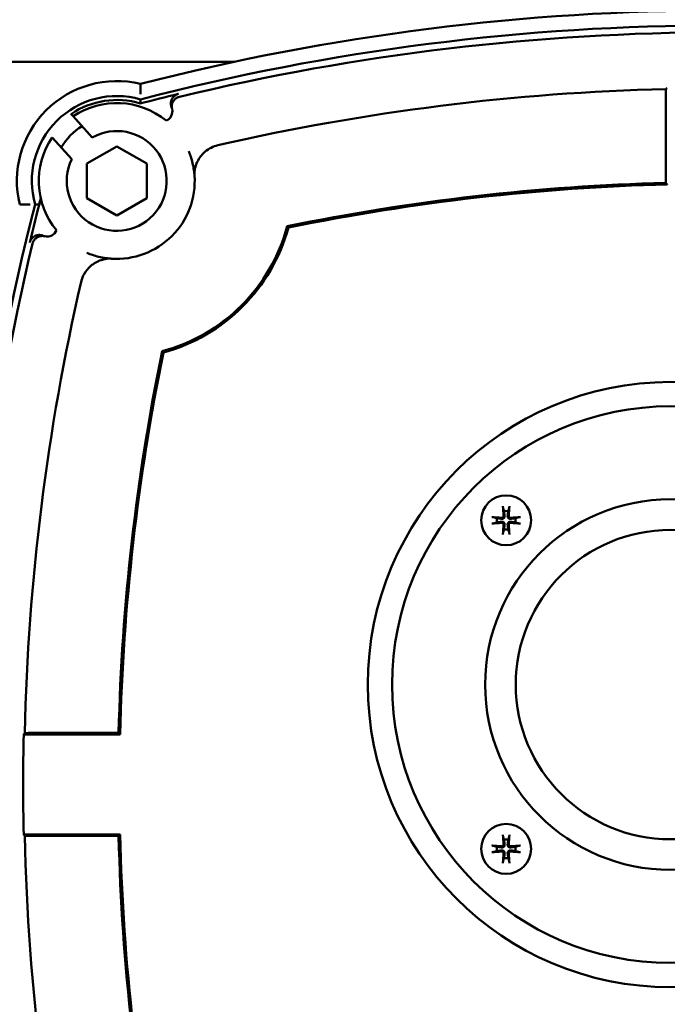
# Model space of a CAD drawing. Header units: millimetres. Extents: x -4631 to 9712, y -389 to 1491.
# Tile 27 of 33: x 1210 to 1275, y 753 to 851. Entities that reach past the tile are written whole.
import ezdxf

# ---------------------------------------------------------------- set-up
doc = ezdxf.new("R2010")
doc.units = ezdxf.units.MM
doc.header["$LTSCALE"] = 4
doc.layers.add('Видимый контур (ГОСТ)', color=7, linetype='Continuous', lineweight=50)
doc.layers.add('Размер (ГОСТ)', color=7, linetype='Continuous', lineweight=25)
doc.styles.add('Обычный текст (ГОСТ)', font='GOST Common Italic.ttf')
doc.dimstyles.new('Обычный (ГОСТ)', dxfattribs={"dimscale": 4, "dimtxt": 3.5, "dimasz": 3.5, "dimexe": 1, "dimexo": 0, "dimgap": 0.5, "dimtad": 1, "dimtxsty": 'Обычный текст (ГОСТ)', "dimblk": 'Filled-1', "dimcen": 0.09, "dimdle": 15, "dimclrd": 256, "dimclre": 256, "dimclrt": 256, "dimazin": 2, "dimtfac": 0.714286, "dimtdec": 3, "dimtmove": 0, "dimatfit": 3, "dimfxl": 1, "dimtolj": 1, "dimlwd": 25, "dimlwe": 25, "dimarcsym": 0})

# ---------------------------------------------------------------- blocks, each defined once
blk = doc.blocks.new('Filled-1')
at = {"color": 0}
for p, q in [((0, 0), (-1, 0.1429)), ((-1, 0.1429), (-1, -0.1429)), ((-1, 0), (0, 0)), ((-1, -0.1429), (0, 0))]:
    blk.add_line(p, q, dxfattribs=at)
at = {"color": 0, "flags": 128}
blk.add_lwpolyline([(-1, -0.1429), (0, 0), (-1, 0.1429), (-1, -0.1429)], dxfattribs=at)
at = {"color": 0}
blk.add_solid([(-1, -0.1429), (0, 0), (-1, 0.1429), (-1, -0.1429)], dxfattribs=at)
blk = doc.blocks.new('*D13')
at = {"layer": 'Defpoints', "color": 0, "linetype": 'Continuous', "transparency": 16777216}
for p in [(1221.989, 952.629), (1217.934, 682.629), (1447.122, 682.629)]:
    blk.add_point(p, dxfattribs=at)
at = {"layer": 'Размер (ГОСТ)', "linetype": 'Continuous', "lineweight": 25, "transparency": 16777216}
for p, q in [((1221.989, 952.629), (1451.122, 952.629)), ((1447.122, 938.629), (1447.122, 696.629)), ((1217.934, 682.629), (1451.122, 682.629))]:
    blk.add_line(p, q, dxfattribs=at)
at = {"layer": 'Размер (ГОСТ)', "linetype": 'Continuous', "lineweight": 25, "transparency": 16777216, "xscale": 14, "yscale": 14, "zscale": 14}
for p, rotation in [((1447.122, 952.629), 90), ((1447.122, 682.629), 270)]:
    blk.add_blockref('Filled-1', p, dxfattribs=dict(at, rotation=rotation))
at = {"layer": 'Размер (ГОСТ)', "linetype": 'Continuous', "lineweight": 25, "transparency": 16777216, "insert": (1430.942, 802.76), "char_height": 14, "attachment_point": 1, "rotation": 90, "style": 'Обычный текст (ГОСТ)'}
blk.add_mtext('\\A1;270', dxfattribs=at)

msp = doc.modelspace()

# ---------------------------------------------------------------- linework, layer by layer
at = {"layer": 'Видимый контур (ГОСТ)'}
for p, q in [((1165.778, 847.229), (1231.618, 847.229)), ((1274.833, 843.849), (1274.833, 835.11)), ((1215.315, 842.007), (1215.292, 842.032)), ((1215.522, 841.778), (1215.315, 842.007)), ((1215.522, 841.778), (1217.431, 839.666)), ((1215.372, 837.471), (1213.4, 839.652)), ((1216.88, 837.039), (1219.88, 838.771)), ((1219.88, 838.771), (1222.88, 837.039)), ((1216.88, 833.575), (1216.88, 837.039)), ((1222.88, 837.039), (1222.88, 833.575)), ((1219.88, 831.843), (1216.88, 833.575)), ((1222.88, 833.575), (1219.88, 831.843)), ((1220.222, 779.878), (1210.569, 779.878)), ((1220.068, 780.035), (1211.329, 780.035)), ((1210.569, 769.878), (1220.222, 769.878)), ((1211.329, 769.72), (1220.068, 769.72))]:
    msp.add_line(p, q, dxfattribs=at)
for centre, radius in [((1275.309, 784.878), 30.299), ((1275.309, 784.878), 27.87), ((1258.858, 801.328), 2.5), ((1275.309, 784.878), 18.554), ((1275.309, 784.878), 15.489), ((1258.858, 768.427), 2.5)]:
    msp.add_circle(centre, radius, dxfattribs=at)
for centre, radius, start, end in [((1280.309, 619.565), 232.812, 75.55894, 104.44106), ((1280.309, 619.565), 231.313, 75.4619, 104.5381), ((1280.309, 619.565), 230.614, 76.41796, 103.58204), ((1219.88, 835.307), 10, 76.295, 193.705), ((1280.309, 619.565), 230.92, 103.58862, 104.56518), ((1280.309, 619.565), 225.012, 91.39106, 102.92192), ((1219.88, 835.307), 8.5, 73.85219, 196.14781), ((1219.88, 835.307), 8.107, 73.09837, 124.26471), ((1219.88, 835.307), 7.802, 50.69555, 123.955), ((1224.447, 842.271), 1, 291.99796, 14.08834), ((1219.88, 835.307), 6.5, 122.30526, 149.04235), ((1219.88, 835.307), 5, 154.35456, 119.31692), ((1219.88, 835.307), 7.802, 146.15491, 219.30445), ((1219.88, 835.307), 7.802, 266.05022, 3.94978), ((1280.309, 619.565), 215.614, 91.45517, 101.606), ((1280.309, 619.565), 215.457, 91.41441, 101.58021), ((1435.621, 774.878), 230.92, 165.28146, 166.41138), ((1435.621, 774.878), 231.313, 165.4619, 194.5381), ((1212.916, 830.739), 1, 255.91166, 338.00204), ((1219.88, 835.307), 17.644, 284.89473, 345.10527), ((1219.88, 835.307), 17.802, 285.20837, 344.79163), ((1435.621, 774.878), 230.614, 166.41796, 193.58204), ((1435.621, 774.878), 225.012, 167.07808, 178.69001), ((1435.621, 774.878), 215.614, 168.394, 178.62943), ((1435.621, 774.878), 215.457, 168.41979, 178.67025), ((1258.858, 801.328), 0.935, 166.76803, 193.23197), ((1258.858, 801.328), 0.935, 76.76803, 103.23197), ((1258.858, 801.328), 0.935, 346.76803, 13.23197), ((1258.858, 801.328), 0.935, 256.76803, 283.23197), ((1435.621, 774.878), 225.108, 178.72727, 181.27273), ((1435.621, 774.878), 225.012, 181.30999, 192.92192), ((1435.621, 774.878), 215.614, 181.37057, 191.606), ((1435.621, 774.878), 215.457, 181.32975, 191.58021), ((1258.858, 768.427), 0.935, 76.76803, 103.23197), ((1258.858, 768.427), 0.935, 166.76803, 193.23197), ((1258.858, 768.427), 0.935, 346.76803, 13.23197), ((1258.858, 768.427), 0.935, 256.76803, 283.23197)]:
    msp.add_arc(centre, radius, start, end, dxfattribs=at)
for centre, major_axis, ratio, start_param, end_param in [((1554.329, 619.565), (-411.239, 0), 0.745659, 5.459143, 5.459621), ((-1919.576, 82.294), (3144.995, 760.212), 0.017458, 0.000143, 0.002848), ((1972.892, 3974.762), (-760.212, -3144.995), 0.017458, 6.280337, 6.283042), ((1259.019, 801.343), (0.398, -4.369), 0.087156, 4.375857, 4.608059), ((1258.697, 801.343), (0.398, 4.369), 0.087156, 4.816719, 5.048921), ((1258.843, 801.167), (-4.369, 0.398), 0.087156, 4.816719, 5.048921), ((1258.873, 801.167), (-4.369, -0.398), 0.087156, 4.375857, 4.608059), ((1258.843, 801.49), (4.369, 0.398), 0.087156, 4.375857, 4.608059), ((1259.019, 801.314), (-0.398, -4.369), 0.087156, 4.816719, 5.048921), ((1258.697, 801.314), (-0.398, 4.369), 0.087156, 4.375857, 4.608059), ((1258.873, 801.49), (4.369, -0.398), 0.087156, 4.816719, 5.048921), ((1435.621, 501.112), (0, 410.858), 0.745659, 0.824603, 0.825081), ((1435.621, 1048.644), (0, -410.858), 0.745659, 5.458105, 5.458582), ((1259.019, 768.442), (0.398, -4.369), 0.087156, 4.375857, 4.608059), ((1258.697, 768.442), (0.398, 4.369), 0.087156, 4.816719, 5.048921), ((1258.843, 768.266), (-4.369, 0.398), 0.087156, 4.816719, 5.048921), ((1258.843, 768.588), (4.369, 0.398), 0.087156, 4.375857, 4.608059), ((1259.019, 768.412), (-0.398, -4.369), 0.087156, 4.816719, 5.048921), ((1258.697, 768.412), (-0.398, 4.369), 0.087156, 4.375857, 4.608059), ((1258.873, 768.266), (-4.369, -0.398), 0.087156, 4.375857, 4.608059), ((1258.873, 768.588), (4.369, -0.398), 0.087156, 4.816719, 5.048921)]:
    msp.add_ellipse(centre, major_axis=major_axis, ratio=ratio, start_param=start_param, end_param=end_param, dxfattribs=at)
for points, knots in [([(1222.249, 843.989), (1222.249, 844.063), (1222.25, 844.137), (1222.25, 844.209), (1222.25, 844.28), (1222.251, 844.348), (1222.251, 844.414), (1222.251, 844.536), (1222.251, 844.647), (1222.25, 844.739), (1222.25, 844.829), (1222.25, 844.901), (1222.249, 844.949), (1222.249, 844.997), (1222.249, 845.022), (1222.249, 845.022)], [-0.3199097, -0.3199097, -0.3199097, -0.3199097, -0.2977492, -0.2977492, -0.2977492, -0.2761323, -0.2761323, -0.2761323, -0.2363176, -0.2363176, -0.2363176, -0.1977272, -0.1977272, -0.1977272, -0.1597195, -0.1597195, -0.1597195, -0.1597195]), ([(1225.368, 842.659), (1225.351, 842.7), (1225.337, 842.742), (1225.325, 842.784), (1225.314, 842.827), (1225.305, 842.87), (1225.299, 842.914), (1225.293, 842.955), (1225.29, 842.997), (1225.29, 843.039), (1225.289, 843.074), (1225.291, 843.109), (1225.294, 843.144), (1225.298, 843.188), (1225.306, 843.232), (1225.316, 843.275), (1225.326, 843.318), (1225.339, 843.36), (1225.354, 843.402), (1225.356, 843.408), (1225.359, 843.414), (1225.361, 843.419), (1225.378, 843.461), (1225.397, 843.501), (1225.418, 843.54), (1225.431, 843.562), (1225.445, 843.584), (1225.459, 843.606), (1225.484, 843.642), (1225.511, 843.678), (1225.541, 843.711), (1225.551, 843.722), (1225.561, 843.733), (1225.571, 843.744), (1225.602, 843.776), (1225.636, 843.805), (1225.67, 843.833), (1225.705, 843.86), (1225.742, 843.886), (1225.78, 843.909), (1225.785, 843.911), (1225.789, 843.914), (1225.793, 843.916), (1225.832, 843.939), (1225.872, 843.958), (1225.913, 843.975), (1225.954, 843.992), (1225.995, 844.006), (1226.038, 844.017), (1226.043, 844.018), (1226.049, 844.02), (1226.054, 844.021)], [0, 0, 0, 0, 0.013227, 0.013227, 0.013227, 0.0265971, 0.0265971, 0.0265971, 0.0391179, 0.0391179, 0.0391179, 0.0496635, 0.0496635, 0.0496635, 0.0630021, 0.0630021, 0.0630021, 0.0763176, 0.0763176, 0.0763176, 0.0782233, 0.0782233, 0.0782233, 0.0915966, 0.0915966, 0.0915966, 0.0993611, 0.0993611, 0.0993611, 0.1127734, 0.1127734, 0.1127734, 0.1173021, 0.1173021, 0.1173021, 0.1306407, 0.1306407, 0.1306407, 0.1440156, 0.1440156, 0.1440156, 0.145553, 0.145553, 0.145553, 0.1589521, 0.1589521, 0.1589521, 0.1720823, 0.1720823, 0.1720823, 0.1738043, 0.1738043, 0.1738043, 0.1738043]), ([(1274.833, 843.849), (1274.833, 843.973), (1274.835, 844.118), (1274.839, 844.327), (1274.842, 844.429), (1274.846, 844.511)], [0.44459987, 0.44459987, 0.44459987, 0.44459987, 0.48162499, 0.48162499, 0.51253599, 0.51253599, 0.51253599, 0.51253599]), ([(1225.417, 842.514), (1225.406, 842.557), (1225.398, 842.6), (1225.393, 842.644), (1225.388, 842.688), (1225.386, 842.732), (1225.387, 842.777), (1225.388, 842.818), (1225.391, 842.86), (1225.397, 842.901), (1225.4, 842.921), (1225.404, 842.941), (1225.408, 842.961), (1225.417, 843.005), (1225.429, 843.047), (1225.443, 843.089), (1225.458, 843.131), (1225.475, 843.171), (1225.495, 843.211), (1225.505, 843.23), (1225.515, 843.248), (1225.526, 843.266), (1225.547, 843.302), (1225.57, 843.336), (1225.595, 843.368), (1225.622, 843.403), (1225.651, 843.437), (1225.683, 843.468), (1225.715, 843.499), (1225.748, 843.528), (1225.784, 843.555), (1225.819, 843.582), (1225.856, 843.606), (1225.895, 843.628), (1225.916, 843.64), (1225.937, 843.651), (1225.959, 843.661), (1225.999, 843.68), (1226.04, 843.697), (1226.082, 843.71), (1226.105, 843.718), (1226.128, 843.724), (1226.152, 843.73)], [0, 0, 0, 0, 0.0132396, 0.0132396, 0.0132396, 0.0265969, 0.0265969, 0.0265969, 0.039117, 0.039117, 0.039117, 0.0452696, 0.0452696, 0.0452696, 0.0585896, 0.0585896, 0.0585896, 0.0718987, 0.0718987, 0.0718987, 0.0782218, 0.0782218, 0.0782218, 0.090561, 0.090561, 0.090561, 0.1039674, 0.1039674, 0.1039674, 0.1173003, 0.1173003, 0.1173003, 0.1306784, 0.1306784, 0.1306784, 0.1378586, 0.1378586, 0.1378586, 0.1511318, 0.1511318, 0.1511318, 0.1584169, 0.1584169, 0.1584169, 0.1584169]), ([(1227.09, 838.285), (1227.164, 838.106), (1227.231, 837.926), (1227.361, 837.529), (1227.422, 837.313), (1227.474, 837.094), (1227.527, 836.867), (1227.571, 836.637), (1227.63, 836.219), (1227.65, 836.032), (1227.663, 835.844)], [-10.511119, -10.511119, -10.511119, -10.511119, -8.239527, -8.239527, -5.567457, -5.567457, -5.567457, -2.783729, -2.783729, -0.565007, -0.565007, -0.565007, -0.565007]), ([(1228.36, 837.869), (1228.47, 838.001), (1228.595, 838.129), (1228.918, 838.402), (1229.116, 838.533), (1229.545, 838.749), (1229.761, 838.826), (1229.991, 838.879)], [0.098128, 0.098128, 0.098128, 0.098128, 0.1410481, 0.1410481, 0.1959257, 0.1959257, 0.2527582, 0.2527582, 0.2527582, 0.2527582]), ([(1227.702, 836.476), (1227.703, 836.479), (1227.704, 836.485), (1227.708, 836.506), (1227.712, 836.525), (1227.724, 836.584), (1227.735, 836.634), (1227.773, 836.783), (1227.813, 836.914), (1227.951, 837.255), (1228.061, 837.463), (1228.251, 837.734), (1228.305, 837.804), (1228.36, 837.869)], [0.0000001, 0.0000001, 0.0000001, 0.0000001, 0.0071533, 0.0071533, 0.0189409, 0.0189409, 0.0404596, 0.0404596, 0.0831571, 0.0831571, 0.1401271, 0.1401271, 0.1615687, 0.1615687, 0.1615687, 0.1615687]), ([(1228.36, 837.869), (1228.379, 837.858), (1228.397, 837.848), (1228.418, 837.836), (1228.42, 837.835), (1228.421, 837.834)], [0.172176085, 0.172176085, 0.172176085, 0.172176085, 0.177758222, 0.177758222, 0.178321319, 0.178321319, 0.178321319, 0.178321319]), ([(1227.663, 835.844), (1227.662, 835.859), (1227.661, 835.874), (1227.659, 835.906), (1227.658, 835.922), (1227.657, 835.964), (1227.656, 835.988), (1227.656, 836.058), (1227.657, 836.102), (1227.664, 836.276), (1227.682, 836.389), (1227.702, 836.476)], [0, 0, 0, 0, 0.0045579, 0.0045579, 0.0103664, 0.0103664, 0.0211027, 0.0211027, 0.0488212, 0.0488212, 0.1578093, 0.1578093, 0.1578093, 0.1578093]), ([(1212.275, 833.566), (1212.227, 833.393), (1212.188, 833.259), (1212.139, 833.094), (1212.121, 833.035), (1212.098, 832.968), (1212.091, 832.951), (1212.088, 832.949), (1212.088, 832.949), (1212.088, 832.949)], [0.7213062, 0.7213062, 0.7213062, 0.7213062, 0.76212863, 0.76212863, 0.78978274, 0.78978274, 0.80978742, 0.80978742, 0.81078712, 0.81078712, 0.81078712, 0.81078712]), ([(1211.197, 832.937), (1211.123, 832.937), (1211.05, 832.936), (1210.977, 832.936), (1210.907, 832.936), (1210.838, 832.936), (1210.772, 832.936), (1210.65, 832.936), (1210.54, 832.936), (1210.447, 832.936), (1210.357, 832.936), (1210.286, 832.937), (1210.237, 832.937), (1210.189, 832.937), (1210.164, 832.937), (1210.164, 832.937)], [-0.3199178, -0.3199178, -0.3199178, -0.3199178, -0.2977632, -0.2977632, -0.2977632, -0.2761457, -0.2761457, -0.2761457, -0.236328, -0.236328, -0.236328, -0.1977357, -0.1977357, -0.1977357, -0.1597275, -0.1597275, -0.1597275, -0.1597275]), ([(1211.165, 829.132), (1211.176, 829.175), (1211.189, 829.216), (1211.205, 829.257), (1211.221, 829.298), (1211.24, 829.339), (1211.261, 829.378), (1211.281, 829.414), (1211.304, 829.449), (1211.328, 829.483), (1211.354, 829.519), (1211.383, 829.553), (1211.414, 829.586), (1211.444, 829.618), (1211.476, 829.648), (1211.51, 829.675), (1211.533, 829.694), (1211.557, 829.711), (1211.581, 829.727), (1211.591, 829.734), (1211.601, 829.74), (1211.611, 829.747), (1211.648, 829.77), (1211.687, 829.79), (1211.727, 829.808), (1211.767, 829.827), (1211.809, 829.842), (1211.851, 829.855), (1211.891, 829.867), (1211.932, 829.876), (1211.973, 829.883), (1211.996, 829.887), (1212.019, 829.89), (1212.043, 829.892), (1212.087, 829.896), (1212.131, 829.898), (1212.176, 829.896), (1212.202, 829.895), (1212.228, 829.893), (1212.254, 829.89), (1212.299, 829.885), (1212.342, 829.876), (1212.385, 829.866), (1212.428, 829.855), (1212.47, 829.841), (1212.511, 829.825), (1212.516, 829.823), (1212.521, 829.82), (1212.527, 829.818)], [0, 0, 0, 0, 0.0131232, 0.0131232, 0.0131232, 0.0265561, 0.0265561, 0.0265561, 0.0390419, 0.0390419, 0.0390419, 0.0524591, 0.0524591, 0.0524591, 0.065738, 0.065738, 0.065738, 0.0745366, 0.0745366, 0.0745366, 0.0780855, 0.0780855, 0.0780855, 0.0913044, 0.0913044, 0.0913044, 0.1046633, 0.1046633, 0.1046633, 0.1171486, 0.1171486, 0.1171486, 0.1241958, 0.1241958, 0.1241958, 0.1375473, 0.1375473, 0.1375473, 0.1454765, 0.1454765, 0.1454765, 0.1588304, 0.1588304, 0.1588304, 0.1720568, 0.1720568, 0.1720568, 0.1738002, 0.1738002, 0.1738002, 0.1738002]), ([(1211.456, 829.035), (1211.466, 829.077), (1211.48, 829.119), (1211.496, 829.16), (1211.512, 829.201), (1211.531, 829.241), (1211.552, 829.28), (1211.572, 829.317), (1211.594, 829.352), (1211.619, 829.385), (1211.645, 829.422), (1211.673, 829.456), (1211.704, 829.488), (1211.734, 829.52), (1211.767, 829.55), (1211.801, 829.578), (1211.807, 829.583), (1211.812, 829.587), (1211.818, 829.592), (1211.845, 829.612), (1211.873, 829.631), (1211.901, 829.649), (1211.939, 829.672), (1211.978, 829.693), (1212.018, 829.711), (1212.059, 829.729), (1212.1, 829.745), (1212.143, 829.758), (1212.17, 829.766), (1212.197, 829.773), (1212.225, 829.778), (1212.238, 829.781), (1212.251, 829.784), (1212.264, 829.786), (1212.307, 829.793), (1212.352, 829.797), (1212.396, 829.799), (1212.42, 829.8), (1212.444, 829.8), (1212.469, 829.799), (1212.513, 829.797), (1212.557, 829.792), (1212.601, 829.785), (1212.625, 829.78), (1212.649, 829.775), (1212.672, 829.769)], [0, 0, 0, 0, 0.0131508, 0.0131508, 0.0131508, 0.0265704, 0.0265704, 0.0265704, 0.039041, 0.039041, 0.039041, 0.0524386, 0.0524386, 0.0524386, 0.0657509, 0.0657509, 0.0657509, 0.0679492, 0.0679492, 0.0679492, 0.078091, 0.078091, 0.078091, 0.0913637, 0.0913637, 0.0913637, 0.1047023, 0.1047023, 0.1047023, 0.1132354, 0.1132354, 0.1132354, 0.1171636, 0.1171636, 0.1171636, 0.1304983, 0.1304983, 0.1304983, 0.1377897, 0.1377897, 0.1377897, 0.1510989, 0.1510989, 0.1510989, 0.158413, 0.158413, 0.158413, 0.158413]), ([(1219.342, 827.524), (1219.154, 827.537), (1218.967, 827.556), (1218.55, 827.616), (1218.32, 827.659), (1218.092, 827.713), (1217.873, 827.764), (1217.657, 827.825), (1217.261, 827.955), (1217.08, 828.022), (1216.901, 828.096)], [-10.346589, -10.346589, -10.346589, -10.346589, -8.127868, -8.127868, -5.344139, -5.344139, -5.344139, -2.67207, -2.67207, -0.400477, -0.400477, -0.400477, -0.400477]), ([(1217.317, 826.826), (1217.426, 826.917), (1217.54, 827), (1217.826, 827.18), (1218.002, 827.266), (1218.26, 827.367), (1218.353, 827.397), (1218.486, 827.434), (1218.533, 827.446), (1218.599, 827.462), (1218.623, 827.467), (1218.656, 827.474), (1218.668, 827.476), (1218.693, 827.481), (1218.705, 827.483), (1218.71, 827.484)], [0.165149, 0.165149, 0.165149, 0.165149, 0.2075632, 0.2075632, 0.2701093, 0.2701093, 0.3052809, 0.3052809, 0.3252256, 0.3252256, 0.3369665, 0.3369665, 0.3441747, 0.3441747, 0.3556374, 0.3556374, 0.3556374, 0.3556374]), ([(1218.71, 827.484), (1218.783, 827.501), (1218.883, 827.518), (1219.055, 827.529), (1219.11, 827.531), (1219.196, 827.53), (1219.224, 827.53), (1219.269, 827.528), (1219.284, 827.527), (1219.313, 827.526), (1219.327, 827.525), (1219.342, 827.524)], [0.0004651, 0.0004651, 0.0004651, 0.0004651, 0.1573057, 0.1573057, 0.215166, 0.215166, 0.2377506, 0.2377506, 0.2470092, 0.2470092, 0.255346, 0.255346, 0.255346, 0.255346]), ([(1216.307, 825.196), (1216.384, 825.531), (1216.509, 825.799), (1216.791, 826.296), (1217.018, 826.569), (1217.293, 826.806), (1217.305, 826.816), (1217.317, 826.826)], [0, 0, 0, 0, 0.1033348, 0.1033348, 0.269847, 0.269847, 0.277283, 0.277283, 0.277283, 0.277283]), ([(1217.353, 826.765), (1217.352, 826.767), (1217.35, 826.769), (1217.339, 826.789), (1217.328, 826.808), (1217.317, 826.826)], [-0.00065039, -0.00065039, -0.00065039, -0.00065039, 0, 0, 0.006447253, 0.006447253, 0.006447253, 0.006447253]), ([(1258.55, 802.581), (1258.548, 802.588), (1258.546, 802.597), (1258.542, 802.619), (1258.54, 802.636), (1258.536, 802.668), (1258.534, 802.689), (1258.531, 802.721), (1258.529, 802.738), (1258.528, 802.753)], [0.0478659, 0.0478659, 0.0478659, 0.0478659, 0.05208337, 0.05208337, 0.05727876, 0.05727876, 0.06252381, 0.06252381, 0.06703089, 0.06703089, 0.06703089, 0.06703089]), ([(1259.188, 802.753), (1259.187, 802.738), (1259.185, 802.721), (1259.182, 802.689), (1259.18, 802.668), (1259.176, 802.636), (1259.174, 802.619), (1259.17, 802.597), (1259.168, 802.588), (1259.166, 802.581)], [0.01643552, 0.01643552, 0.01643552, 0.01643552, 0.02094259, 0.02094259, 0.02618765, 0.02618765, 0.03138303, 0.03138303, 0.0356005, 0.0356005, 0.0356005, 0.0356005]), ([(1257.433, 801.658), (1257.448, 801.657), (1257.465, 801.656), (1257.498, 801.653), (1257.518, 801.651), (1257.55, 801.646), (1257.567, 801.644), (1257.589, 801.64), (1257.598, 801.638), (1257.605, 801.636)], [0.01643552, 0.01643552, 0.01643552, 0.01643552, 0.02094259, 0.02094259, 0.02618765, 0.02618765, 0.03138303, 0.03138303, 0.0356005, 0.0356005, 0.0356005, 0.0356005]), ([(1258.708, 801.773), (1258.713, 801.739), (1258.71, 801.703), (1258.697, 801.65), (1258.689, 801.628), (1258.665, 801.587), (1258.651, 801.568), (1258.619, 801.536), (1258.599, 801.521), (1258.558, 801.498), (1258.536, 801.489), (1258.484, 801.476), (1258.447, 801.474), (1258.413, 801.478)], [0.1157055, 0.1157055, 0.1157055, 0.1157055, 0.1265746, 0.1265746, 0.13336881, 0.13336881, 0.14016301, 0.14016301, 0.14695722, 0.14695722, 0.15375143, 0.15375143, 0.16462053, 0.16462053, 0.16462053, 0.16462053]), ([(1258.599, 801.764), (1258.601, 801.743), (1258.598, 801.721), (1258.585, 801.68), (1258.575, 801.661), (1258.549, 801.63), (1258.532, 801.616), (1258.493, 801.596), (1258.472, 801.59), (1258.443, 801.587), (1258.433, 801.586), (1258.423, 801.587)], [0, 0, 0, 0, 0.00610592, 0.00610592, 0.01221184, 0.01221184, 0.01830671, 0.01830671, 0.02440159, 0.02440159, 0.02728319, 0.02728319, 0.02728319, 0.02728319]), ([(1259.303, 801.478), (1259.269, 801.474), (1259.232, 801.476), (1259.18, 801.489), (1259.158, 801.498), (1259.117, 801.521), (1259.097, 801.536), (1259.065, 801.568), (1259.051, 801.587), (1259.027, 801.628), (1259.019, 801.65), (1259.005, 801.703), (1259.003, 801.739), (1259.008, 801.773)], [0.1157055, 0.1157055, 0.1157055, 0.1157055, 0.1265746, 0.1265746, 0.13336881, 0.13336881, 0.14016301, 0.14016301, 0.14695722, 0.14695722, 0.15375143, 0.15375143, 0.16462053, 0.16462053, 0.16462053, 0.16462053]), ([(1259.293, 801.587), (1259.273, 801.586), (1259.251, 801.588), (1259.21, 801.601), (1259.191, 801.612), (1259.159, 801.638), (1259.145, 801.655), (1259.125, 801.693), (1259.119, 801.714), (1259.116, 801.744), (1259.116, 801.754), (1259.117, 801.764)], [0, 0, 0, 0, 0.00610592, 0.00610592, 0.01221184, 0.01221184, 0.01830671, 0.01830671, 0.02440159, 0.02440159, 0.02728319, 0.02728319, 0.02728319, 0.02728319]), ([(1260.111, 801.636), (1260.118, 801.638), (1260.127, 801.64), (1260.149, 801.644), (1260.166, 801.646), (1260.198, 801.651), (1260.218, 801.653), (1260.251, 801.656), (1260.268, 801.657), (1260.283, 801.658)], [0.0478659, 0.0478659, 0.0478659, 0.0478659, 0.05208337, 0.05208337, 0.05727876, 0.05727876, 0.06252381, 0.06252381, 0.06703089, 0.06703089, 0.06703089, 0.06703089]), ([(1257.605, 801.02), (1257.598, 801.019), (1257.589, 801.017), (1257.567, 801.013), (1257.55, 801.01), (1257.518, 801.006), (1257.498, 801.004), (1257.465, 801.001), (1257.448, 801), (1257.433, 800.999)], [0.0478659, 0.0478659, 0.0478659, 0.0478659, 0.05208337, 0.05208337, 0.05727876, 0.05727876, 0.06252381, 0.06252381, 0.06703089, 0.06703089, 0.06703089, 0.06703089]), ([(1258.413, 801.178), (1258.447, 801.183), (1258.484, 801.181), (1258.536, 801.167), (1258.558, 801.159), (1258.599, 801.136), (1258.619, 801.121), (1258.651, 801.089), (1258.665, 801.07), (1258.689, 801.029), (1258.697, 801.007), (1258.71, 800.954), (1258.713, 800.917), (1258.708, 800.883)], [0.1157055, 0.1157055, 0.1157055, 0.1157055, 0.1265746, 0.1265746, 0.13336881, 0.13336881, 0.14016301, 0.14016301, 0.14695722, 0.14695722, 0.15375143, 0.15375143, 0.16462053, 0.16462053, 0.16462053, 0.16462053]), ([(1258.423, 801.069), (1258.443, 801.071), (1258.465, 801.069), (1258.506, 801.056), (1258.525, 801.045), (1258.557, 801.019), (1258.571, 801.002), (1258.591, 800.964), (1258.597, 800.943), (1258.6, 800.913), (1258.6, 800.903), (1258.599, 800.893)], [0, 0, 0, 0, 0.00610858, 0.00610858, 0.01221716, 0.01221716, 0.01830937, 0.01830937, 0.02440159, 0.02440159, 0.02728313, 0.02728313, 0.02728313, 0.02728313]), ([(1259.008, 800.883), (1259.003, 800.917), (1259.005, 800.954), (1259.019, 801.007), (1259.027, 801.029), (1259.051, 801.07), (1259.065, 801.089), (1259.097, 801.121), (1259.117, 801.136), (1259.158, 801.159), (1259.18, 801.167), (1259.232, 801.181), (1259.269, 801.183), (1259.303, 801.178)], [0.1157055, 0.1157055, 0.1157055, 0.1157055, 0.1265746, 0.1265746, 0.13336881, 0.13336881, 0.14016301, 0.14016301, 0.14695722, 0.14695722, 0.15375143, 0.15375143, 0.16462053, 0.16462053, 0.16462053, 0.16462053]), ([(1259.117, 800.893), (1259.115, 800.913), (1259.117, 800.935), (1259.131, 800.976), (1259.141, 800.996), (1259.167, 801.027), (1259.184, 801.041), (1259.222, 801.061), (1259.244, 801.067), (1259.273, 801.07), (1259.283, 801.07), (1259.293, 801.069)], [0, 0, 0, 0, 0.00610592, 0.00610592, 0.01221184, 0.01221184, 0.01830671, 0.01830671, 0.02440159, 0.02440159, 0.02728319, 0.02728319, 0.02728319, 0.02728319]), ([(1260.283, 800.999), (1260.268, 801), (1260.251, 801.001), (1260.218, 801.004), (1260.198, 801.006), (1260.166, 801.01), (1260.149, 801.013), (1260.127, 801.017), (1260.118, 801.019), (1260.111, 801.02)], [0.01643552, 0.01643552, 0.01643552, 0.01643552, 0.02094259, 0.02094259, 0.02618765, 0.02618765, 0.03138303, 0.03138303, 0.0356005, 0.0356005, 0.0356005, 0.0356005]), ([(1258.528, 799.904), (1258.529, 799.919), (1258.531, 799.936), (1258.534, 799.968), (1258.536, 799.989), (1258.54, 800.021), (1258.542, 800.038), (1258.546, 800.059), (1258.548, 800.069), (1258.55, 800.075)], [0.01643552, 0.01643552, 0.01643552, 0.01643552, 0.02094259, 0.02094259, 0.02618765, 0.02618765, 0.03138303, 0.03138303, 0.0356005, 0.0356005, 0.0356005, 0.0356005]), ([(1259.166, 800.075), (1259.168, 800.069), (1259.17, 800.059), (1259.174, 800.038), (1259.176, 800.021), (1259.18, 799.989), (1259.182, 799.968), (1259.185, 799.936), (1259.187, 799.919), (1259.188, 799.904)], [0.0478659, 0.0478659, 0.0478659, 0.0478659, 0.05208337, 0.05208337, 0.05727876, 0.05727876, 0.06252381, 0.06252381, 0.06703089, 0.06703089, 0.06703089, 0.06703089]), ([(1210.668, 780.022), (1210.75, 780.026), (1210.851, 780.029), (1211.061, 780.033), (1211.206, 780.035), (1211.329, 780.035)], [0.0803398, 0.0803398, 0.0803398, 0.0803398, 0.11124921, 0.11124921, 0.14827254, 0.14827254, 0.14827254, 0.14827254]), ([(1211.329, 769.72), (1211.206, 769.72), (1211.061, 769.722), (1210.851, 769.727), (1210.75, 769.73), (1210.668, 769.734)], [0.44459589, 0.44459589, 0.44459589, 0.44459589, 0.48161921, 0.48161921, 0.51252862, 0.51252862, 0.51252862, 0.51252862]), ([(1258.55, 769.68), (1258.548, 769.687), (1258.546, 769.696), (1258.542, 769.718), (1258.54, 769.735), (1258.536, 769.767), (1258.534, 769.787), (1258.531, 769.82), (1258.529, 769.837), (1258.528, 769.852)], [0.0478659, 0.0478659, 0.0478659, 0.0478659, 0.05208337, 0.05208337, 0.05727876, 0.05727876, 0.06252381, 0.06252381, 0.06703089, 0.06703089, 0.06703089, 0.06703089]), ([(1259.188, 769.852), (1259.187, 769.837), (1259.185, 769.82), (1259.182, 769.787), (1259.18, 769.767), (1259.176, 769.735), (1259.174, 769.718), (1259.17, 769.696), (1259.168, 769.687), (1259.166, 769.68)], [0.01643552, 0.01643552, 0.01643552, 0.01643552, 0.02094259, 0.02094259, 0.02618765, 0.02618765, 0.03138303, 0.03138303, 0.0356005, 0.0356005, 0.0356005, 0.0356005]), ([(1257.433, 768.757), (1257.448, 768.756), (1257.465, 768.754), (1257.498, 768.752), (1257.518, 768.749), (1257.55, 768.745), (1257.567, 768.743), (1257.589, 768.739), (1257.598, 768.737), (1257.605, 768.735)], [0.01643552, 0.01643552, 0.01643552, 0.01643552, 0.02094259, 0.02094259, 0.02618765, 0.02618765, 0.03138303, 0.03138303, 0.0356005, 0.0356005, 0.0356005, 0.0356005]), ([(1257.605, 768.119), (1257.598, 768.118), (1257.589, 768.116), (1257.567, 768.112), (1257.55, 768.109), (1257.518, 768.105), (1257.498, 768.103), (1257.465, 768.1), (1257.448, 768.098), (1257.433, 768.098)], [0.0478659, 0.0478659, 0.0478659, 0.0478659, 0.05208337, 0.05208337, 0.05727876, 0.05727876, 0.06252381, 0.06252381, 0.06703089, 0.06703089, 0.06703089, 0.06703089]), ([(1258.708, 768.872), (1258.713, 768.838), (1258.71, 768.801), (1258.697, 768.749), (1258.689, 768.727), (1258.665, 768.686), (1258.651, 768.666), (1258.619, 768.634), (1258.599, 768.62), (1258.558, 768.597), (1258.536, 768.588), (1258.484, 768.575), (1258.447, 768.572), (1258.413, 768.577)], [0.1157055, 0.1157055, 0.1157055, 0.1157055, 0.1265746, 0.1265746, 0.13336881, 0.13336881, 0.14016301, 0.14016301, 0.14695722, 0.14695722, 0.15375143, 0.15375143, 0.16462053, 0.16462053, 0.16462053, 0.16462053]), ([(1258.413, 768.277), (1258.447, 768.282), (1258.484, 768.28), (1258.536, 768.266), (1258.558, 768.258), (1258.599, 768.235), (1258.619, 768.22), (1258.651, 768.188), (1258.665, 768.168), (1258.689, 768.127), (1258.697, 768.105), (1258.71, 768.053), (1258.713, 768.016), (1258.708, 767.982)], [0.1157055, 0.1157055, 0.1157055, 0.1157055, 0.1265746, 0.1265746, 0.13336881, 0.13336881, 0.14016301, 0.14016301, 0.14695722, 0.14695722, 0.15375143, 0.15375143, 0.16462053, 0.16462053, 0.16462053, 0.16462053]), ([(1258.599, 768.862), (1258.601, 768.842), (1258.598, 768.82), (1258.585, 768.779), (1258.575, 768.76), (1258.549, 768.729), (1258.532, 768.715), (1258.493, 768.694), (1258.472, 768.688), (1258.443, 768.685), (1258.433, 768.685), (1258.423, 768.686)], [0, 0, 0, 0, 0.00610592, 0.00610592, 0.01221184, 0.01221184, 0.01830671, 0.01830671, 0.02440159, 0.02440159, 0.02728319, 0.02728319, 0.02728319, 0.02728319]), ([(1258.423, 768.168), (1258.443, 768.17), (1258.465, 768.168), (1258.506, 768.155), (1258.525, 768.144), (1258.557, 768.118), (1258.571, 768.101), (1258.591, 768.063), (1258.597, 768.041), (1258.6, 768.012), (1258.6, 768.002), (1258.599, 767.992)], [0, 0, 0, 0, 0.00610858, 0.00610858, 0.01221716, 0.01221716, 0.01830937, 0.01830937, 0.02440159, 0.02440159, 0.02728313, 0.02728313, 0.02728313, 0.02728313]), ([(1259.303, 768.577), (1259.269, 768.572), (1259.232, 768.575), (1259.18, 768.588), (1259.158, 768.597), (1259.117, 768.62), (1259.097, 768.634), (1259.065, 768.666), (1259.051, 768.686), (1259.027, 768.727), (1259.019, 768.749), (1259.005, 768.801), (1259.003, 768.838), (1259.008, 768.872)], [0.1157055, 0.1157055, 0.1157055, 0.1157055, 0.1265746, 0.1265746, 0.13336881, 0.13336881, 0.14016301, 0.14016301, 0.14695722, 0.14695722, 0.15375143, 0.15375143, 0.16462053, 0.16462053, 0.16462053, 0.16462053]), ([(1259.008, 767.982), (1259.003, 768.016), (1259.005, 768.053), (1259.019, 768.105), (1259.027, 768.127), (1259.051, 768.168), (1259.065, 768.188), (1259.097, 768.22), (1259.117, 768.235), (1259.158, 768.258), (1259.18, 768.266), (1259.232, 768.28), (1259.269, 768.282), (1259.303, 768.277)], [0.1157055, 0.1157055, 0.1157055, 0.1157055, 0.1265746, 0.1265746, 0.13336881, 0.13336881, 0.14016301, 0.14016301, 0.14695722, 0.14695722, 0.15375143, 0.15375143, 0.16462053, 0.16462053, 0.16462053, 0.16462053]), ([(1259.117, 767.992), (1259.115, 768.012), (1259.117, 768.034), (1259.131, 768.075), (1259.141, 768.094), (1259.167, 768.126), (1259.184, 768.14), (1259.222, 768.16), (1259.244, 768.166), (1259.273, 768.169), (1259.283, 768.169), (1259.293, 768.168)], [0, 0, 0, 0, 0.00610592, 0.00610592, 0.01221184, 0.01221184, 0.01830671, 0.01830671, 0.02440159, 0.02440159, 0.02728319, 0.02728319, 0.02728319, 0.02728319]), ([(1259.293, 768.686), (1259.273, 768.684), (1259.251, 768.687), (1259.21, 768.7), (1259.191, 768.71), (1259.159, 768.737), (1259.145, 768.753), (1259.125, 768.792), (1259.119, 768.813), (1259.116, 768.842), (1259.116, 768.852), (1259.117, 768.862)], [0, 0, 0, 0, 0.00610592, 0.00610592, 0.01221184, 0.01221184, 0.01830671, 0.01830671, 0.02440159, 0.02440159, 0.02728319, 0.02728319, 0.02728319, 0.02728319]), ([(1260.111, 768.735), (1260.118, 768.737), (1260.127, 768.739), (1260.149, 768.743), (1260.166, 768.745), (1260.198, 768.749), (1260.218, 768.752), (1260.251, 768.754), (1260.268, 768.756), (1260.283, 768.757)], [0.0478659, 0.0478659, 0.0478659, 0.0478659, 0.05208337, 0.05208337, 0.05727876, 0.05727876, 0.06252381, 0.06252381, 0.06703089, 0.06703089, 0.06703089, 0.06703089]), ([(1260.283, 768.098), (1260.268, 768.098), (1260.251, 768.1), (1260.218, 768.103), (1260.198, 768.105), (1260.166, 768.109), (1260.149, 768.112), (1260.127, 768.116), (1260.118, 768.118), (1260.111, 768.119)], [0.01643552, 0.01643552, 0.01643552, 0.01643552, 0.02094259, 0.02094259, 0.02618765, 0.02618765, 0.03138303, 0.03138303, 0.0356005, 0.0356005, 0.0356005, 0.0356005]), ([(1258.528, 767.002), (1258.529, 767.017), (1258.531, 767.035), (1258.534, 767.067), (1258.536, 767.087), (1258.54, 767.119), (1258.542, 767.136), (1258.546, 767.158), (1258.548, 767.167), (1258.55, 767.174)], [0.01643552, 0.01643552, 0.01643552, 0.01643552, 0.02094259, 0.02094259, 0.02618765, 0.02618765, 0.03138303, 0.03138303, 0.0356005, 0.0356005, 0.0356005, 0.0356005]), ([(1259.166, 767.174), (1259.168, 767.167), (1259.17, 767.158), (1259.174, 767.136), (1259.176, 767.119), (1259.18, 767.087), (1259.182, 767.067), (1259.185, 767.035), (1259.187, 767.017), (1259.188, 767.002)], [0.0478659, 0.0478659, 0.0478659, 0.0478659, 0.05208337, 0.05208337, 0.05727876, 0.05727876, 0.06252381, 0.06252381, 0.06703089, 0.06703089, 0.06703089, 0.06703089])]:
    msp.add_open_spline(points, degree=3, knots=knots, dxfattribs=at)
for points, degree in [([(1222.244, 843.471), (1222.242, 843.337), (1222.239, 843.2), (1222.237, 843.064)], 3), ([(1211.715, 832.943), (1211.838, 832.944), (1211.963, 832.946), (1212.088, 832.949)], 3), ([(1237.058, 830.637), (1237.016, 830.682), (1236.973, 830.727), (1236.931, 830.771)], 3), ([(1224.55, 818.129), (1224.505, 818.171), (1224.46, 818.213), (1224.415, 818.255)], 3), ([(1220.222, 769.878), (1220.145, 769.799), (1220.068, 769.72)], 2)]:
    msp.add_open_spline(points, degree=degree, dxfattribs=at)
for points, weights in [([(1274.99, 834.957), (1274.912, 835.033), (1274.833, 835.11)], [0.999999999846, 0.999999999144, 0.999999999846]), ([(1258.55, 802.581), (1258.604, 802.383), (1258.644, 802.239)], [1.00329461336, 1.01453007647, 1]), ([(1259.072, 802.239), (1259.111, 802.383), (1259.166, 802.581)], [1, 1.01453008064, 1.00329461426]), ([(1257.948, 801.542), (1257.804, 801.582), (1257.605, 801.636)], [1, 1.01453007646, 1.00329461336]), ([(1258.413, 801.478), (1258.258, 801.5), (1257.948, 801.542)], [1.84165152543, 1.44094764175, 1]), ([(1258.644, 802.239), (1258.687, 801.929), (1258.708, 801.773)], [1, 1.44094764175, 1.84165152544]), ([(1259.008, 801.773), (1259.029, 801.929), (1259.072, 802.239)], [1.84165152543, 1.44094764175, 1]), ([(1259.768, 801.542), (1259.458, 801.5), (1259.303, 801.478)], [1, 1.44094764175, 1.84165152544]), ([(1260.111, 801.636), (1259.912, 801.582), (1259.768, 801.542)], [1.00329461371, 1.01453007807, 1]), ([(1257.605, 801.02), (1257.804, 801.075), (1257.948, 801.114)], [1.00329461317, 1.01453007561, 1]), ([(1257.948, 801.114), (1258.258, 801.157), (1258.413, 801.178)], [1, 1.44094764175, 1.84165152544]), ([(1258.708, 800.883), (1258.687, 800.728), (1258.644, 800.418)], [1.84165152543, 1.44094764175, 1]), ([(1259.072, 800.418), (1259.029, 800.728), (1259.008, 800.883)], [1, 1.44094764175, 1.84165152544]), ([(1259.303, 801.178), (1259.458, 801.157), (1259.768, 801.114)], [1.84165152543, 1.44094764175, 1]), ([(1259.768, 801.114), (1259.912, 801.075), (1260.111, 801.02)], [1, 1.014530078, 1.00329461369]), ([(1258.644, 800.418), (1258.604, 800.274), (1258.55, 800.075)], [1, 1.01453007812, 1.00329461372]), ([(1259.166, 800.075), (1259.111, 800.274), (1259.072, 800.418)], [1.00329461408, 1.01453007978, 1]), ([(1220.222, 779.878), (1220.145, 779.956), (1220.068, 780.035)], [0.999999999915, 0.999999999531, 0.999999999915]), ([(1258.55, 769.68), (1258.604, 769.482), (1258.644, 769.337)], [1.00329461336, 1.01453007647, 1]), ([(1258.644, 769.337), (1258.687, 769.027), (1258.708, 768.872)], [1, 1.44094764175, 1.84165152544]), ([(1259.008, 768.872), (1259.029, 769.027), (1259.072, 769.337)], [1.84165152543, 1.44094764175, 1]), ([(1259.072, 769.337), (1259.111, 769.482), (1259.166, 769.68)], [1, 1.01453008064, 1.00329461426]), ([(1257.948, 768.641), (1257.804, 768.681), (1257.605, 768.735)], [1, 1.01453007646, 1.00329461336]), ([(1257.605, 768.119), (1257.804, 768.174), (1257.948, 768.213)], [1.00329461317, 1.01453007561, 1]), ([(1258.413, 768.577), (1258.258, 768.598), (1257.948, 768.641)], [1.84165152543, 1.44094764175, 1]), ([(1257.948, 768.213), (1258.258, 768.256), (1258.413, 768.277)], [1, 1.44094764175, 1.84165152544]), ([(1259.768, 768.641), (1259.458, 768.598), (1259.303, 768.577)], [1, 1.44094764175, 1.84165152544]), ([(1259.303, 768.277), (1259.458, 768.256), (1259.768, 768.213)], [1.84165152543, 1.44094764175, 1]), ([(1260.111, 768.735), (1259.912, 768.681), (1259.768, 768.641)], [1.00329461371, 1.01453007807, 1]), ([(1259.768, 768.213), (1259.912, 768.174), (1260.111, 768.119)], [1, 1.014530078, 1.00329461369]), ([(1258.644, 767.517), (1258.604, 767.373), (1258.55, 767.174)], [1, 1.01453007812, 1.00329461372]), ([(1258.708, 767.982), (1258.687, 767.827), (1258.644, 767.517)], [1.84165152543, 1.44094764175, 1]), ([(1259.072, 767.517), (1259.029, 767.827), (1259.008, 767.982)], [1, 1.44094764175, 1.84165152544]), ([(1259.166, 767.174), (1259.111, 767.373), (1259.072, 767.517)], [1.00329461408, 1.01453007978, 1])]:
    msp.add_rational_spline(points, weights, degree=2, dxfattribs=at)

# ---------------------------------------------------------------- dimensions: what is measured, and where the dimension line sits
at = {"layer": 'Размер (ГОСТ)', "linetype": 'Continuous', "lineweight": 25}
dim = msp.add_linear_dim(base=(1447.122, 682.629), p1=(1221.989, 952.629), p2=(1217.934, 682.629), angle=270, dimstyle='Обычный (ГОСТ)', override={"dimgap": 0.5, "dimdec": 2, "dimtol": 0, "dimlim": 0, "dimtp": 0, "dimtm": 0, "dimtdec": 3, "dimtofl": 0, "dimatfit": 1}, dxfattribs=at)
dim.commit()
dim.dimension.update_dxf_attribs({"geometry": '*D13', "text_midpoint": (1447.122, 817.629), "dimtype": 160})

doc.saveas('drawing.dxf')
